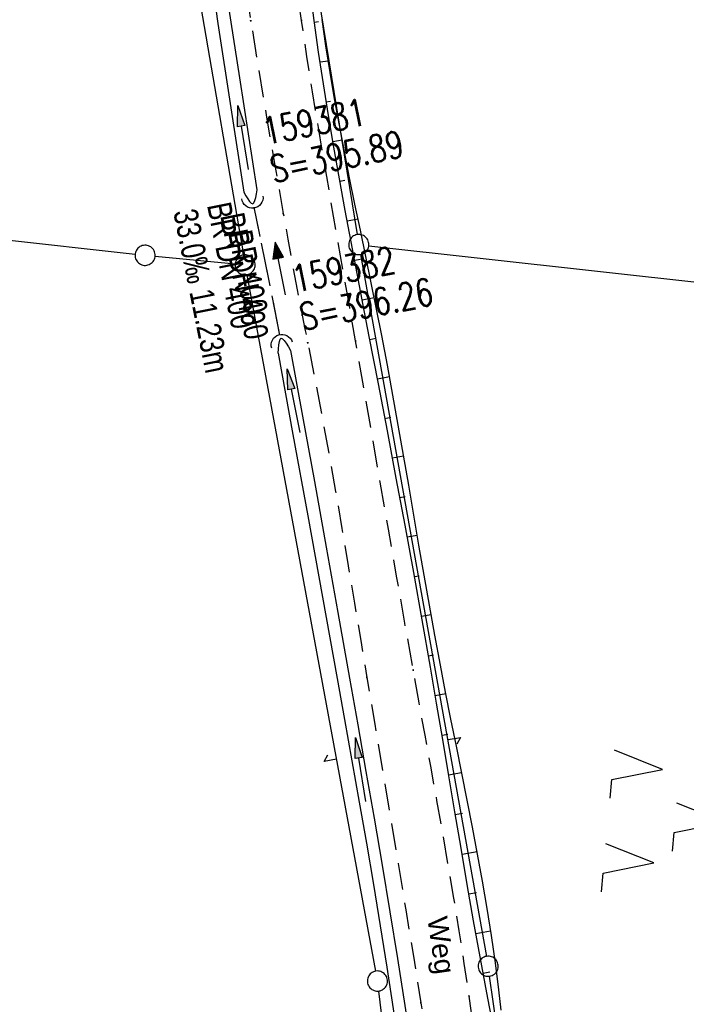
# Model space of a CAD drawing. Extents: x 510974 to 511465, y 465323 to 466289.
# Tile 9 of 43: x 511142 to 511191, y 465593 to 465667. Entities that reach past the tile are written whole.
import ezdxf

# ---------------------------------------------------------------- set-up
doc = ezdxf.new("R2010")
doc.units = 0
doc.header["$LTSCALE"] = 10
doc.header["$MEASUREMENT"] = 0
for name, pattern in [('AUSGEZOGEN', [0]), ('LT00', [0]), ('LT11', [0.3, 0.2, -0.1]), ('LT12', [0.4, 0.3, -0.1]), ('STRICHLINIE2', [0.375, 0.25, -0.125])]:
    doc.linetypes.add(name, pattern=pattern)
doc.layers.get('0').update_dxf_attribs({"linetype": 'LT00'})
for name, color, linetype in [('--EK_FBR', 1, 'LT00'), ('--EK_Halt-Pfeil', 4, 'LT00'), ('--EK_Haltung', 7, 'STRICHLINIE2'), ('--EK_Haltung-Text', 140, 'LT00'), ('--EK_Schacht-Text', 5, 'LT00'), ('--EL_Halt-Pfeil', 4, 'LT00'), ('--EL_Haltung', 182, 'STRICHLINIE2'), ('--EL_Haltung-Text', 182, 'LT00'), ('DFK_GZPKT', 250, 'LT00'), ('DFK_KATASTER', 250, 'LT00'), ('DFK_NUTZUNG', 250, 'LT00'), ('DL', 182, 'LT12'), ('DL_PFEIL', 201, 'LT00'), ('DL_TEXT', 182, 'LT00'), ('FELDWEG_TEXT', 1, 'Continuous'), ('PFEIL', 140, 'AUSGEZOGEN'), ('V102_BOESCH', 250, 'LT00'), ('V102_BOSCHUNG', 250, 'LT00'), ('V102_FELDWEG', 250, 'LT11'), ('V102_GRABEN', 250, 'LT00'), ('V102_UK_DURCH', 182, 'LT00')]:
    doc.layers.add(name, color=color, linetype=linetype)
doc.styles.add('Beschrift', font='ARIAL.TTF')
doc.styles.add('Haltungsbeschriftung', font='ARIAL.TTF', dxfattribs={"width": 0.75})
doc.styles.add('schachtbeschriftung', font='romans.shx', dxfattribs={"width": 0.75, "height": 2})

# ---------------------------------------------------------------- blocks, each defined once
blk = doc.blocks.new('SYMB7050')
at = {"color": 0, "linetype": 'ByBlock'}
blk.add_lwpolyline([(0, 0), (0, 0.093), (0.046, 0.058)], dxfattribs=at)
blk = doc.blocks.new('SYMB7010')
at = {"color": 0, "linetype": 'ByBlock'}
for points in [[(-0.031408, 0.499213), (-0.093728, 0.49134), (-0.15457, 0.475719), (-0.212975, 0.452595), (-0.268021, 0.422333), (-0.31884, 0.385411), (-0.36463, 0.342411), (-0.40467, 0.29401), (-0.438329, 0.240973), (-0.465074, 0.184136), (-0.484486, 0.124395), (-0.496256, 0.062692), (-0.5002, 0)], [(0.5002, 0), (0.496256, 0.062692), (0.484485, 0.124395), (0.465074, 0.184136), (0.438329, 0.240973), (0.40467, 0.29401), (0.36463, 0.342411), (0.31884, 0.385411), (0.268021, 0.422333), (0.212975, 0.452595), (0.15457, 0.475719), (0.093728, 0.49134), (0.031408, 0.499213), (-0.031408, 0.499213)], [(-0.5002, 0), (-0.496256, -0.062692), (-0.484486, -0.124395), (-0.465075, -0.184136), (-0.438329, -0.240973), (-0.404671, -0.29401), (-0.36463, -0.342411), (-0.31884, -0.385411), (-0.268021, -0.422333), (-0.212975, -0.452595), (-0.154571, -0.475719), (-0.093728, -0.49134), (-0.031408, -0.499213), (0.031408, -0.499213)], [(0.031408, -0.499213), (0.093728, -0.491341), (0.15457, -0.475719), (0.212975, -0.452595), (0.268021, -0.422333), (0.31884, -0.385411), (0.36463, -0.342411), (0.404671, -0.294011), (0.438329, -0.240974), (0.465075, -0.184136), (0.484486, -0.124395), (0.496256, -0.062692), (0.500201, 0)]]:
    blk.add_lwpolyline(points, dxfattribs=at)
blk = doc.blocks.new('SYMB7221')
at = {"color": 0, "linetype": 'ByBlock'}
for p, q in [((0, 0.435), (-0.11, 0.065)), ((0.11, 0.065), (0, 0.435)), ((0.25, 0.065), (0.11, 0.065)), ((-0.35, -0.065), (-0.46, -0.435)), ((0.35, -0.065), (0.24, -0.435))]:
    blk.add_line(p, q, dxfattribs=at)
for points in [[(-0.1, -0.435), (-0.24, -0.435), (-0.35, -0.065)], [(0.6, -0.435), (0.46, -0.435), (0.35, -0.065)]]:
    blk.add_lwpolyline(points, dxfattribs=at)
blk = doc.blocks.new('Pfreil3')
at = {"layer": 'PFEIL'}
blk.add_hatch(color=256, dxfattribs=at).paths.add_polyline_path([(-1.549, 0.273), (-1.549, -0.273), (0, 0)])
for p, q in [((-1.549, 0), (-4.831, 0)), ((-1.549, -0.273), (-1.549, 0.273)), ((-1.549, 0.273), (0, 0)), ((0, 0), (-1.549, -0.273))]:
    blk.add_line(p, q, dxfattribs=at)
blk = doc.blocks.new('SYMB0011')
at = {"color": 0, "linetype": 'ByBlock'}
for p, q in [((0.5, 0), (-0.5, 0)), ((0, 0.5), (0, -0.5))]:
    blk.add_line(p, q, dxfattribs=at)
blk = doc.blocks.new('SYMB1107')
at = {"color": 0, "linetype": 'ByBlock'}
for points in [[(-0.2, 0), (-0.196157, 0.039018), (-0.184776, 0.076537), (-0.166294, 0.111114), (-0.141421, 0.141421), (-0.111114, 0.166294), (-0.076537, 0.184776), (-0.039018, 0.196157), (0, 0.2)], [(0, 0.2), (0.039018, 0.196157), (0.076537, 0.184776), (0.111114, 0.166294), (0.141421, 0.141421), (0.166294, 0.111114), (0.184776, 0.076537), (0.196157, 0.039018), (0.2, 0)]]:
    blk.add_lwpolyline(points, dxfattribs=at)
blk = doc.blocks.new('SYMB0070')
at = {"color": 0, "linetype": 'ByBlock'}
for p, q in [((-0.5, 0), (0.2, 0)), ((0.5, 0), (0.2, 0.1)), ((0.2, 0.1), (0.2, 0)), ((0.468, 0), (0.21, 0.086)), ((0.21, 0.086), (0.21, -0.086)), ((0.21, -0.086), (0.468, 0)), ((0.22, -0.072), (0.437, 0)), ((0.23, -0.058), (0.405, 0)), ((0.24, -0.045), (0.374, 0)), ((0.342, 0), (0.25, 0.031)), ((0.25, 0.031), (0.25, -0.031)), ((0.25, -0.031), (0.342, 0)), ((0.26, -0.017), (0.31, 0)), ((0.27, -0.003), (0.279, 0))]:
    blk.add_line(p, q, dxfattribs=at)
for points in [[(0.2, 0), (0.2, -0.1), (0.5, 0)], [(0.437, 0), (0.22, 0.072), (0.22, -0.072)], [(0.405, 0), (0.23, 0.058), (0.23, -0.058)], [(0.374, 0), (0.24, 0.045), (0.24, -0.045)], [(0.31, 0), (0.26, 0.017), (0.26, -0.017)], [(0.279, 0), (0.27, 0.003), (0.27, -0.003)]]:
    blk.add_lwpolyline(points, dxfattribs=at)

msp = doc.modelspace()

# ---------------------------------------------------------------- linework, layer by layer
at = {"layer": '--EK_FBR', "linetype": 'LT11', "flags": 128}
for points in [[(511177.578, 465574.193), (511177.322, 465576.676), (511177.064, 465579.159), (511176.799, 465581.641), (511176.525, 465584.122), (511176.239, 465586.601), (511175.939, 465589.078), (511175.62, 465591.552), (511175.281, 465594.024), (511174.922, 465596.464), (511174.544, 465598.901), (511174.147, 465601.336), (511173.736, 465603.769), (511173.313, 465606.2), (511172.881, 465608.629), (511172.442, 465611.058), (511172.001, 465613.486), (511171.559, 465615.914), (511171.119, 465618.342), (511170.493, 465621.847), (511169.876, 465625.353), (511169.264, 465628.86), (511168.656, 465632.367), (511168.049, 465635.874), (511167.439, 465639.381), (511166.826, 465642.887), (511166.358, 465645.537), (511165.889, 465648.187), (511165.421, 465650.838), (511164.958, 465653.488), (511164.501, 465656.14), (511164.054, 465658.794), (511163.618, 465661.449), (511163.197, 465664.106), (511162.794, 465666.766), (511162.39, 465669.573), (511162.005, 465672.382), (511161.637, 465675.195), (511161.283, 465678.009), (511160.94, 465680.824), (511160.606, 465683.641), (511160.277, 465686.459), (511159.951, 465689.277), (511159.625, 465692.095), (511159.277, 465695.09), (511158.928, 465698.084), (511158.582, 465701.079), (511158.241, 465704.074), (511157.908, 465707.07), (511157.625, 465709.708), (511157.352, 465712.346), (511157.094, 465714.986), (511156.853, 465717.628), (511156.643, 465720.117), (511156.449, 465722.607), (511156.265, 465725.098), (511156.09, 465727.589), (511155.92, 465730.081), (511155.752, 465732.574), (511155.582, 465735.066), (511155.408, 465737.558), (511155.226, 465740.049), (511154.995, 465743.03), (511154.751, 465746.01), (511154.498, 465748.989), (511154.237, 465751.967), (511153.973, 465754.946), (511153.708, 465757.924), (511153.445, 465760.903), (511153.187, 465763.882), (511152.872, 465767.646), (511152.573, 465771.411), (511152.289, 465775.177), (511152.024, 465778.944), (511151.779, 465782.712), (511151.556, 465786.482), (511151.357, 465790.253), (511151.183, 465794.025), (511151.055, 465797.256), (511150.945, 465800.489), (511150.851, 465803.722), (511150.77, 465806.955), (511150.701, 465810.189), (511150.64, 465813.423), (511150.587, 465816.657), (511150.538, 465819.891), (511150.497, 465822.758), (511150.456, 465825.624), (511150.412, 465828.491), (511150.363, 465831.357), (511150.306, 465834.223), (511150.239, 465837.089), (511150.16, 465839.954), (511150.066, 465842.819), (511149.954, 465845.684), (511149.742, 465850.149), (511149.48, 465854.611), (511149.167, 465859.07), (511148.802, 465863.526), (511148.383, 465867.976), (511147.908, 465872.419), (511147.375, 465876.856), (511147.023, 465879.555), (511146.652, 465882.252), (511146.266, 465884.946), (511145.868, 465887.639), (511145.461, 465890.331), (511145.05, 465893.022), (511144.636, 465895.713), (511144.224, 465898.405), (511143.817, 465901.097), (511143.418, 465903.79), (511142.982, 465906.829), (511142.562, 465909.87), (511142.162, 465912.914), (511141.782, 465915.96), (511141.426, 465919.009), (511141.094, 465922.06), (511140.791, 465925.114), (511140.516, 465928.171), (511140.143, 465933.063), (511139.851, 465937.96), (511139.641, 465942.861), (511139.514, 465947.764), (511139.483, 465950.019), (511139.466, 465952.274), (511139.462, 465954.53), (511139.466, 465956.785), (511139.477, 465959.041), (511139.491, 465961.296), (511139.511, 465964.195), (511139.528, 465967.095), (511139.541, 465969.994), (511139.546, 465972.893), (511139.54, 465975.792), (511139.52, 465978.691), (511139.484, 465981.589), (511139.428, 465984.487), (511139.349, 465987.384), (511139.199, 465991.415), (511139, 465995.444), (511138.754, 465999.472), (511138.462, 466003.496), (511138.126, 466007.518), (511137.747, 466011.537), (511137.326, 466015.551), (511136.772, 466020.316), (511136.16, 466025.074), (511135.488, 466029.823), (511134.754, 466034.563), (511133.957, 466039.293), (511133.097, 466044.011), (511132.171, 466048.716), (511131.178, 466053.407), (511130.231, 466057.595), (511129.231, 466061.771), (511128.178, 466065.933), (511127.073, 466070.083), (511125.918, 466074.218), (511124.713, 466078.339), (511123.025, 466083.829), (511121.25, 466089.29), (511119.389, 466094.724), (511117.443, 466100.128), (511116.689, 466102.15), (511115.919, 466104.167), (511115.13, 466106.176), (511114.317, 466108.176), (511113.478, 466110.164), (511112.341, 466112.734), (511111.154, 466115.282), (511109.921, 466117.809), (511108.644, 466120.315), (511107.326, 466122.8), (511105.969, 466125.266), (511104.575, 466127.712), (511103.148, 466130.138), (511101.69, 466132.546), (511100.203, 466134.936), (511098.764, 466137.195), (511097.303, 466139.439), (511095.823, 466141.67), (511094.326, 466143.889), (511092.815, 466146.098), (511091.292, 466148.299), (511089.759, 466150.493), (511088.218, 466152.681), (511086.671, 466154.865), (511085.121, 466157.047), (511083.57, 466159.228), (511081.005, 466162.839), (511078.441, 466166.451), (511075.877, 466170.063), (511073.311, 466173.673), (511070.74, 466177.281), (511069.309, 466179.287), (511067.878, 466181.294), (511066.45, 466183.302), (511065.027, 466185.314), (511063.612, 466187.332), (511062.208, 466189.357), (511060.817, 466191.39), (511059.44, 466193.434), (511058.082, 466195.489), (511056.743, 466197.558), (511055.469, 466199.575), (511054.219, 466201.606), (511052.996, 466203.654), (511051.802, 466205.718), (511050.64, 466207.801), (511049.513, 466209.902), (511048.423, 466212.024), (511047.117, 466214.704), (511045.874, 466217.415), (511044.692, 466220.154), (511043.573, 466222.92), (511042.515, 466225.71), (511041.518, 466228.522), (511040.583, 466231.354), (511039.78, 466233.958), (511039.025, 466236.576), (511038.559, 466238.302)], [(511035.113, 466237.488), (511035.724, 466235.103), (511036.387, 466232.683), (511037.094, 466230.275), (511038.024, 466227.34), (511039.024, 466224.428), (511040.094, 466221.539), (511041.234, 466218.677), (511042.444, 466215.844), (511043.724, 466213.043), (511045.073, 466210.276), (511046.186, 466208.117), (511047.339, 466205.98), (511048.528, 466203.863), (511049.75, 466201.764), (511051.002, 466199.683), (511052.28, 466197.618), (511053.581, 466195.568), (511054.94, 466193.472), (511056.318, 466191.389), (511057.712, 466189.317), (511059.121, 466187.256), (511060.542, 466185.202), (511061.973, 466183.155), (511063.412, 466181.114), (511064.857, 466179.077), (511066.305, 466177.042), (511067.755, 466175.008), (511070.296, 466171.44), (511072.837, 466167.873), (511075.379, 466164.306), (511077.924, 466160.741), (511080.473, 466157.179), (511082.031, 466155.008), (511083.588, 466152.837), (511085.142, 466150.663), (511086.691, 466148.487), (511088.233, 466146.304), (511089.764, 466144.115), (511091.284, 466141.917), (511092.788, 466139.709), (511094.274, 466137.489), (511095.741, 466135.254), (511097.185, 466133.005), (511098.803, 466130.417), (511100.386, 466127.806), (511101.931, 466125.171), (511103.434, 466122.514), (511104.893, 466119.832), (511106.304, 466117.126), (511107.666, 466114.396), (511108.974, 466111.64), (511110.226, 466108.859), (511111.248, 466106.466), (511112.229, 466104.056), (511113.173, 466101.631), (511114.08, 466099.192), (511114.938, 466096.789), (511115.766, 466094.377), (511116.568, 466091.955), (511117.347, 466089.525), (511118.106, 466087.088), (511118.848, 466084.646), (511119.576, 466082.198), (511120.292, 466079.747), (511121.001, 466077.293), (511121.699, 466074.85), (511122.389, 466072.404), (511123.066, 466069.955), (511123.727, 466067.502), (511124.369, 466065.044), (511124.986, 466062.582), (511125.577, 466060.113), (511126.137, 466057.638), (511126.662, 466055.156), (511127.15, 466052.666), (511127.389, 466051.358), (511127.621, 466050.048), (511127.849, 466048.737), (511128.076, 466047.426), (511128.307, 466046.116), (511128.639, 466044.3), (511128.979, 466042.486), (511129.326, 466040.673), (511129.674, 466038.86), (511130.019, 466037.046), (511130.599, 466033.914), (511131.156, 466030.777), (511131.687, 466027.636), (511132.189, 466024.49), (511132.659, 466021.339), (511133.095, 466018.184), (511133.494, 466015.023), (511133.938, 466011.048), (511134.321, 466007.067), (511134.645, 466003.079), (511134.912, 465999.087), (511135.122, 465995.091), (511135.28, 465991.094), (511135.385, 465987.095), (511135.427, 465984.522), (511135.452, 465981.949), (511135.463, 465979.376), (511135.463, 465976.804), (511135.455, 465974.231), (511135.444, 465971.658), (511135.432, 465969.085), (511135.423, 465966.513), (511135.42, 465963.94), (511135.426, 465961.368), (511135.453, 465957.913), (511135.501, 465954.458), (511135.568, 465951.004), (511135.652, 465947.549), (511135.722, 465945.094), (511135.801, 465942.639), (511135.893, 465940.184), (511136, 465937.731), (511136.123, 465935.278), (511136.266, 465932.827), (511136.43, 465930.377), (511136.618, 465927.93), (511136.858, 465925.19), (511137.128, 465922.453), (511137.426, 465919.719), (511137.748, 465916.987), (511138.091, 465914.257), (511138.454, 465911.529), (511138.832, 465908.803), (511139.225, 465906.078), (511139.627, 465903.355), (511140.033, 465900.671), (511140.442, 465897.987), (511140.853, 465895.304), (511141.262, 465892.621), (511141.666, 465889.937), (511142.062, 465887.253), (511142.447, 465884.567), (511142.816, 465881.879), (511143.168, 465879.19), (511143.499, 465876.498), (511143.852, 465873.38), (511144.175, 465870.259), (511144.471, 465867.135), (511144.74, 465864.008), (511144.987, 465860.878), (511145.213, 465857.747), (511145.421, 465854.613), (511145.612, 465851.479), (511145.789, 465848.344), (511145.955, 465845.208), (511146.263, 465838.857), (511146.533, 465832.505), (511146.767, 465826.153), (511146.963, 465819.799), (511147.041, 465816.917), (511147.114, 465814.034), (511147.185, 465811.152), (511147.257, 465808.27), (511147.333, 465805.387), (511147.416, 465802.506), (511147.508, 465799.624), (511147.613, 465796.743), (511147.733, 465793.863), (511147.917, 465790.076), (511148.13, 465786.291), (511148.371, 465782.507), (511148.636, 465778.725), (511148.923, 465774.944), (511149.231, 465771.164), (511149.557, 465767.386), (511149.899, 465763.61), (511150.143, 465760.997), (511150.392, 465758.385), (511150.642, 465755.773), (511150.892, 465753.161), (511151.139, 465750.549), (511151.381, 465747.937), (511151.615, 465745.324), (511151.839, 465742.711), (511152.051, 465740.096), (511152.244, 465737.556), (511152.425, 465735.015), (511152.598, 465732.473), (511152.764, 465729.93), (511152.926, 465727.388), (511153.087, 465724.845), (511153.25, 465722.302), (511153.416, 465719.759), (511153.588, 465717.217), (511153.776, 465714.561), (511153.972, 465711.905), (511154.174, 465709.25), (511154.381, 465706.595), (511154.578, 465704.099), (511154.78, 465701.602), (511154.99, 465699.107), (511155.21, 465696.612), (511155.442, 465694.119), (511155.689, 465691.627), (511156.073, 465688.063), (511156.492, 465684.502), (511156.941, 465680.945), (511157.42, 465677.392), (511157.926, 465673.842), (511158.457, 465670.295), (511159.01, 465666.753), (511159.592, 465663.155), (511160.192, 465659.56), (511160.808, 465655.968), (511161.437, 465652.379), (511161.774, 465650.482), (511162.118, 465648.587), (511162.473, 465646.695), (511162.841, 465644.804), (511163.049, 465643.774), (511163.257, 465642.744), (511163.802, 465639.981), (511164.326, 465637.213), (511164.833, 465634.443), (511165.324, 465631.67), (511165.804, 465628.894), (511166.275, 465626.117), (511166.74, 465623.339), (511167.202, 465620.56), (511167.665, 465617.781), (511168.244, 465614.318), (511168.826, 465610.856), (511169.408, 465607.394), (511169.987, 465603.931), (511170.561, 465600.468), (511171.127, 465597.003), (511171.684, 465593.537), (511172.197, 465590.269), (511172.701, 465586.999), (511173.198, 465583.728), (511173.689, 465580.456), (511174.177, 465577.184), (511174.662, 465573.911)]]:
    msp.add_lwpolyline(points, dxfattribs=at)
at = {"layer": '--EK_Haltung'}
msp.add_line((511161.186, 465643.315), (511159.275, 465652.852), dxfattribs=at)
at = {"layer": '--EL_Haltung'}
msp.add_line((511161.186, 465643.315), (511159.275, 465652.852), dxfattribs=at)
at = {"layer": 'DFK_KATASTER'}
for p, q in [((511162.251, 465679.56), (511166.94, 465650.81)), ((511153.477, 465678.391), (511158.463, 465649.299)), ((511107.887, 465654.098), (511150.395, 465649.353)), ((511167.806, 465649.987), (511203.975, 465645.953)), ((511151.887, 465649.199), (511157.844, 465648.631)), ((511167.192, 465649.332), (511176.568, 465596.998)), ((511158.726, 465647.822), (511168.314, 465595.897)), ((511178.205, 465585.592), (511176.805, 465595.517)), ((511170.828, 465575.904), (511168.542, 465594.416))]:
    msp.add_line(p, q, dxfattribs=at)
at = {"layer": 'DL'}
msp.add_line((511161.186, 465643.315), (511159.275, 465652.852), dxfattribs=at)
at = {"layer": 'V102_BOESCH'}
for points in [[(511177.033, 465592.061), (511176.607, 465594.268), (511176.104, 465596.962), (511175.617, 465599.659), (511175.144, 465602.359), (511174.68, 465605.06), (511174.223, 465607.763), (511173.77, 465610.466), (511173.317, 465613.169), (511172.861, 465615.871), (511172.399, 465618.573), (511171.782, 465622.099), (511171.152, 465625.622), (511170.508, 465629.143), (511169.854, 465632.662), (511169.19, 465636.18), (511168.519, 465639.697), (511167.842, 465643.213), (511167.387, 465645.563), (511166.933, 465647.914), (511166.484, 465650.266), (511166.042, 465652.619), (511165.612, 465654.973), (511165.196, 465657.33), (511164.797, 465659.689), (511164.419, 465662.052), (511164.065, 465664.417), (511163.738, 465666.787), (511163.494, 465668.715)], [(511177.672, 465592.989), (511177.5, 465594.493), (511177.236, 465596.526), (511176.941, 465598.554), (511176.618, 465600.579), (511176.272, 465602.6), (511175.906, 465604.619), (511175.525, 465606.635), (511175.132, 465608.651), (511174.733, 465610.665), (511174.33, 465612.678), (511173.928, 465614.692), (511173.53, 465616.707), (511173.142, 465618.723), (511172.726, 465620.955), (511172.324, 465623.188), (511171.93, 465625.423), (511171.544, 465627.659), (511171.162, 465629.896), (511170.78, 465632.132), (511170.395, 465634.368), (511170.005, 465636.603), (511169.607, 465638.837), (511169.197, 465641.069), (511168.773, 465643.298), (511168.386, 465645.259), (511167.989, 465647.218), (511167.586, 465649.177), (511167.181, 465651.135), (511166.778, 465653.093), (511166.38, 465655.052), (511165.992, 465657.012), (511165.618, 465658.975), (511165.261, 465660.94), (511164.925, 465662.908), (511164.614, 465664.88), (511164.332, 465666.857)]]:
    msp.add_lwpolyline(points, dxfattribs=at)
at = {"layer": 'V102_BOSCHUNG'}
for p, q in [((511163.755, 465666.662), (511164.051, 465666.702)), ((511164.172, 465663.687), (511164.784, 465663.778)), ((511164.629, 465660.72), (511164.956, 465660.771)), ((511165.123, 465657.756), (511165.826, 465657.875)), ((511165.644, 465654.799), (511166.024, 465654.866)), ((511166.186, 465651.846), (511167.003, 465651.995)), ((511166.745, 465648.896), (511167.177, 465648.977)), ((511167.313, 465645.947), (511168.211, 465646.123)), ((511167.883, 465643.002), (511168.339, 465643.091)), ((511168.449, 465640.059), (511169.353, 465640.23)), ((511169.013, 465637.115), (511169.45, 465637.195)), ((511169.571, 465634.168), (511170.404, 465634.32)), ((511170.123, 465631.219), (511170.517, 465631.291)), ((511170.669, 465628.269), (511171.416, 465628.405)), ((511171.206, 465625.318), (511171.566, 465625.383)), ((511171.735, 465622.365), (511172.448, 465622.494)), ((511172.253, 465619.412), (511172.621, 465619.476)), ((511172.761, 465616.459), (511173.553, 465616.592)), ((511173.261, 465613.503), (511173.698, 465613.574)), ((511173.757, 465610.545), (511174.725, 465610.701)), ((511174.253, 465607.586), (511174.78, 465607.671)), ((511174.754, 465604.624), (511175.87, 465604.812)), ((511175.265, 465601.665), (511175.832, 465601.764)), ((511175.788, 465598.707), (511176.886, 465598.906)), ((511176.328, 465595.752), (511176.822, 465595.845))]:
    msp.add_line(p, q, dxfattribs=at)
at = {"layer": 'V102_FELDWEG', "flags": 128}
for points in [[(511177.578, 465574.193), (511177.322, 465576.676), (511177.064, 465579.159), (511176.799, 465581.641), (511176.525, 465584.122), (511176.239, 465586.601), (511175.939, 465589.078), (511175.62, 465591.552), (511175.281, 465594.024), (511174.922, 465596.464), (511174.544, 465598.901), (511174.147, 465601.336), (511173.736, 465603.769), (511173.313, 465606.2), (511172.881, 465608.629), (511172.442, 465611.058), (511172.001, 465613.486), (511171.559, 465615.914), (511171.119, 465618.342), (511170.493, 465621.847), (511169.876, 465625.353), (511169.264, 465628.86), (511168.656, 465632.367), (511168.049, 465635.874), (511167.439, 465639.381), (511166.826, 465642.887), (511166.358, 465645.537), (511165.889, 465648.187), (511165.421, 465650.838), (511164.958, 465653.488), (511164.501, 465656.14), (511164.054, 465658.794), (511163.618, 465661.449), (511163.197, 465664.106), (511162.794, 465666.766), (511162.39, 465669.573), (511162.005, 465672.382), (511161.637, 465675.195), (511161.283, 465678.009), (511160.94, 465680.824), (511160.606, 465683.641), (511160.277, 465686.459), (511159.951, 465689.277), (511159.625, 465692.095), (511159.277, 465695.09), (511158.928, 465698.084), (511158.582, 465701.079), (511158.241, 465704.074), (511157.908, 465707.07), (511157.625, 465709.708), (511157.352, 465712.346), (511157.094, 465714.986), (511156.853, 465717.628), (511156.643, 465720.117), (511156.449, 465722.607), (511156.265, 465725.098), (511156.09, 465727.589), (511155.92, 465730.081), (511155.752, 465732.574), (511155.582, 465735.066), (511155.408, 465737.558), (511155.226, 465740.049), (511154.995, 465743.03), (511154.751, 465746.01), (511154.498, 465748.989), (511154.237, 465751.967), (511153.973, 465754.946), (511153.708, 465757.924), (511153.445, 465760.903), (511153.187, 465763.882), (511152.872, 465767.646), (511152.573, 465771.411), (511152.289, 465775.177), (511152.024, 465778.944), (511151.779, 465782.712), (511151.556, 465786.482), (511151.357, 465790.253), (511151.183, 465794.025), (511151.055, 465797.256), (511150.945, 465800.489), (511150.851, 465803.722), (511150.77, 465806.955), (511150.701, 465810.189), (511150.64, 465813.423), (511150.587, 465816.657), (511150.538, 465819.891), (511150.497, 465822.758), (511150.456, 465825.624), (511150.412, 465828.491), (511150.363, 465831.357), (511150.306, 465834.223), (511150.239, 465837.089), (511150.16, 465839.954), (511150.066, 465842.819), (511149.954, 465845.684), (511149.742, 465850.149), (511149.48, 465854.611), (511149.167, 465859.07), (511148.802, 465863.526), (511148.383, 465867.976), (511147.908, 465872.419), (511147.375, 465876.856), (511147.023, 465879.555), (511146.652, 465882.252), (511146.266, 465884.946), (511145.868, 465887.639), (511145.461, 465890.331), (511145.05, 465893.022), (511144.636, 465895.713), (511144.224, 465898.405), (511143.817, 465901.097), (511143.418, 465903.79), (511142.982, 465906.829), (511142.562, 465909.87), (511142.162, 465912.914), (511141.782, 465915.96), (511141.426, 465919.009), (511141.094, 465922.06), (511140.791, 465925.114), (511140.516, 465928.171), (511140.143, 465933.063), (511139.851, 465937.96), (511139.641, 465942.861), (511139.514, 465947.764), (511139.483, 465950.019), (511139.466, 465952.274), (511139.462, 465954.53), (511139.466, 465956.785), (511139.477, 465959.041), (511139.491, 465961.296), (511139.511, 465964.195), (511139.528, 465967.095), (511139.541, 465969.994), (511139.546, 465972.893), (511139.54, 465975.792), (511139.52, 465978.691), (511139.484, 465981.589), (511139.428, 465984.487), (511139.349, 465987.384), (511139.199, 465991.415), (511139, 465995.444), (511138.754, 465999.472), (511138.462, 466003.496), (511138.126, 466007.518), (511137.747, 466011.537), (511137.326, 466015.551), (511136.772, 466020.316), (511136.16, 466025.074), (511135.488, 466029.823), (511134.754, 466034.563), (511133.957, 466039.293), (511133.097, 466044.011), (511132.171, 466048.716), (511131.178, 466053.407), (511130.231, 466057.595), (511129.231, 466061.771), (511128.178, 466065.933), (511127.073, 466070.083), (511125.918, 466074.218), (511124.713, 466078.339), (511123.025, 466083.829), (511121.25, 466089.29), (511119.389, 466094.724), (511117.443, 466100.128), (511116.689, 466102.15), (511115.919, 466104.167), (511115.13, 466106.176), (511114.317, 466108.176), (511113.478, 466110.164), (511112.341, 466112.734), (511111.154, 466115.282), (511109.921, 466117.809), (511108.644, 466120.315), (511107.326, 466122.8), (511105.969, 466125.266), (511104.575, 466127.712), (511103.148, 466130.138), (511101.69, 466132.546), (511100.203, 466134.936), (511098.764, 466137.195), (511097.303, 466139.439), (511095.823, 466141.67), (511094.326, 466143.889), (511092.815, 466146.098), (511091.292, 466148.299), (511089.759, 466150.493), (511088.218, 466152.681), (511086.671, 466154.865), (511085.121, 466157.047), (511083.57, 466159.228), (511081.005, 466162.839), (511078.441, 466166.451), (511075.877, 466170.063), (511073.311, 466173.673), (511070.74, 466177.281), (511069.309, 466179.287), (511067.878, 466181.294), (511066.45, 466183.302), (511065.027, 466185.314), (511063.612, 466187.332), (511062.208, 466189.357), (511060.817, 466191.39), (511059.44, 466193.434), (511058.082, 466195.489), (511056.743, 466197.558), (511055.469, 466199.575), (511054.219, 466201.606), (511052.996, 466203.654), (511051.802, 466205.718), (511050.64, 466207.801), (511049.513, 466209.902), (511048.423, 466212.024), (511047.117, 466214.704), (511045.874, 466217.415), (511044.692, 466220.154), (511043.573, 466222.92), (511042.515, 466225.71), (511041.518, 466228.522), (511040.583, 466231.354), (511039.78, 466233.958), (511039.025, 466236.576), (511038.559, 466238.302)], [(511035.113, 466237.488), (511035.724, 466235.103), (511036.387, 466232.683), (511037.094, 466230.275), (511038.024, 466227.34), (511039.024, 466224.428), (511040.094, 466221.539), (511041.234, 466218.677), (511042.444, 466215.844), (511043.724, 466213.043), (511045.073, 466210.276), (511046.186, 466208.117), (511047.339, 466205.98), (511048.528, 466203.863), (511049.75, 466201.764), (511051.002, 466199.683), (511052.28, 466197.618), (511053.581, 466195.568), (511054.94, 466193.472), (511056.318, 466191.389), (511057.712, 466189.317), (511059.121, 466187.256), (511060.542, 466185.202), (511061.973, 466183.155), (511063.412, 466181.114), (511064.857, 466179.077), (511066.305, 466177.042), (511067.755, 466175.008), (511070.296, 466171.44), (511072.837, 466167.873), (511075.379, 466164.306), (511077.924, 466160.741), (511080.473, 466157.179), (511082.031, 466155.008), (511083.588, 466152.837), (511085.142, 466150.663), (511086.691, 466148.487), (511088.233, 466146.304), (511089.764, 466144.115), (511091.284, 466141.917), (511092.788, 466139.709), (511094.274, 466137.489), (511095.741, 466135.254), (511097.185, 466133.005), (511098.803, 466130.417), (511100.386, 466127.806), (511101.931, 466125.171), (511103.434, 466122.514), (511104.893, 466119.832), (511106.304, 466117.126), (511107.666, 466114.396), (511108.974, 466111.64), (511110.226, 466108.859), (511111.248, 466106.466), (511112.229, 466104.056), (511113.173, 466101.631), (511114.08, 466099.192), (511114.938, 466096.789), (511115.766, 466094.377), (511116.568, 466091.955), (511117.347, 466089.525), (511118.106, 466087.088), (511118.848, 466084.646), (511119.576, 466082.198), (511120.292, 466079.747), (511121.001, 466077.293), (511121.699, 466074.85), (511122.389, 466072.404), (511123.066, 466069.955), (511123.727, 466067.502), (511124.369, 466065.044), (511124.986, 466062.582), (511125.577, 466060.113), (511126.137, 466057.638), (511126.662, 466055.156), (511127.15, 466052.666), (511127.389, 466051.358), (511127.621, 466050.048), (511127.849, 466048.737), (511128.076, 466047.426), (511128.307, 466046.116), (511128.639, 466044.3), (511128.979, 466042.486), (511129.326, 466040.673), (511129.674, 466038.86), (511130.019, 466037.046), (511130.599, 466033.914), (511131.156, 466030.777), (511131.687, 466027.636), (511132.189, 466024.49), (511132.659, 466021.339), (511133.095, 466018.184), (511133.494, 466015.023), (511133.938, 466011.048), (511134.321, 466007.067), (511134.645, 466003.079), (511134.912, 465999.087), (511135.122, 465995.091), (511135.28, 465991.094), (511135.385, 465987.095), (511135.427, 465984.522), (511135.452, 465981.949), (511135.463, 465979.376), (511135.463, 465976.804), (511135.455, 465974.231), (511135.444, 465971.658), (511135.432, 465969.085), (511135.423, 465966.513), (511135.42, 465963.94), (511135.426, 465961.368), (511135.453, 465957.913), (511135.501, 465954.458), (511135.568, 465951.004), (511135.652, 465947.549), (511135.722, 465945.094), (511135.801, 465942.639), (511135.893, 465940.184), (511136, 465937.731), (511136.123, 465935.278), (511136.266, 465932.827), (511136.43, 465930.377), (511136.618, 465927.93), (511136.858, 465925.19), (511137.128, 465922.453), (511137.426, 465919.719), (511137.748, 465916.987), (511138.091, 465914.257), (511138.454, 465911.529), (511138.832, 465908.803), (511139.225, 465906.078), (511139.627, 465903.355), (511140.033, 465900.671), (511140.442, 465897.987), (511140.853, 465895.304), (511141.262, 465892.621), (511141.666, 465889.937), (511142.062, 465887.253), (511142.447, 465884.567), (511142.816, 465881.879), (511143.168, 465879.19), (511143.499, 465876.498), (511143.852, 465873.38), (511144.175, 465870.259), (511144.471, 465867.135), (511144.74, 465864.008), (511144.987, 465860.878), (511145.213, 465857.747), (511145.421, 465854.613), (511145.612, 465851.479), (511145.789, 465848.344), (511145.955, 465845.208), (511146.263, 465838.857), (511146.533, 465832.505), (511146.767, 465826.153), (511146.963, 465819.799), (511147.041, 465816.917), (511147.114, 465814.034), (511147.185, 465811.152), (511147.257, 465808.27), (511147.333, 465805.387), (511147.416, 465802.506), (511147.508, 465799.624), (511147.613, 465796.743), (511147.733, 465793.863), (511147.917, 465790.076), (511148.13, 465786.291), (511148.371, 465782.507), (511148.636, 465778.725), (511148.923, 465774.944), (511149.231, 465771.164), (511149.557, 465767.386), (511149.899, 465763.61), (511150.143, 465760.997), (511150.392, 465758.385), (511150.642, 465755.773), (511150.892, 465753.161), (511151.139, 465750.549), (511151.381, 465747.937), (511151.615, 465745.324), (511151.839, 465742.711), (511152.051, 465740.096), (511152.244, 465737.556), (511152.425, 465735.015), (511152.598, 465732.473), (511152.764, 465729.93), (511152.926, 465727.388), (511153.087, 465724.845), (511153.25, 465722.302), (511153.416, 465719.759), (511153.588, 465717.217), (511153.776, 465714.561), (511153.972, 465711.905), (511154.174, 465709.25), (511154.381, 465706.595), (511154.578, 465704.099), (511154.78, 465701.602), (511154.99, 465699.107), (511155.21, 465696.612), (511155.442, 465694.119), (511155.689, 465691.627), (511156.073, 465688.063), (511156.492, 465684.502), (511156.941, 465680.945), (511157.42, 465677.392), (511157.926, 465673.842), (511158.457, 465670.295), (511159.01, 465666.753), (511159.592, 465663.155), (511160.192, 465659.56), (511160.808, 465655.968), (511161.437, 465652.379), (511161.774, 465650.482), (511162.118, 465648.587), (511162.473, 465646.695), (511162.841, 465644.804), (511163.049, 465643.774), (511163.257, 465642.744), (511163.802, 465639.981), (511164.326, 465637.213), (511164.833, 465634.443), (511165.324, 465631.67), (511165.804, 465628.894), (511166.275, 465626.117), (511166.74, 465623.339), (511167.202, 465620.56), (511167.665, 465617.781), (511168.244, 465614.318), (511168.826, 465610.856), (511169.408, 465607.394), (511169.987, 465603.931), (511170.561, 465600.468), (511171.127, 465597.003), (511171.684, 465593.537), (511172.197, 465590.269), (511172.701, 465586.999), (511173.198, 465583.728), (511173.689, 465580.456), (511174.177, 465577.184), (511174.662, 465573.911)]]:
    msp.add_lwpolyline(points, dxfattribs=at)
at = {"layer": 'V102_GRABEN'}
for points in [[(511151.385, 465706.402), (511153.073, 465691.476), (511156.565, 465666.565), (511158.486, 465653.977)], [(511159.489, 465654.164), (511158.848, 465658.33), (511158.204, 465662.497), (511157.558, 465666.664), (511157.127, 465669.431), (511156.697, 465672.198), (511156.272, 465674.966), (511155.855, 465677.735), (511155.449, 465680.506), (511155.057, 465683.278), (511154.684, 465686.052), (511154.331, 465688.829), (511154.002, 465691.609), (511153.735, 465694.05), (511153.486, 465696.494), (511153.251, 465698.939), (511153.027, 465701.385), (511152.81, 465703.832), (511152.596, 465706.28)], [(511158.486, 465653.977), (511158.637, 465653.713), (511158.784, 465653.473), (511158.923, 465653.277), (511159.049, 465653.151), (511159.159, 465653.115), (511159.25, 465653.187), (511159.325, 465653.35), (511159.387, 465653.583), (511159.44, 465653.862), (511159.489, 465654.164)], [(511161.054, 465641.969), (511161.075, 465642.289), (511161.102, 465642.586), (511161.141, 465642.834), (511161.196, 465643.01), (511161.274, 465643.09), (511161.38, 465643.055), (511161.51, 465642.921), (511161.658, 465642.711), (511161.817, 465642.451), (511161.982, 465642.167)], [(511161.054, 465641.969), (511162.155, 465635.91), (511163.255, 465629.85), (511164.353, 465623.79), (511165.448, 465617.728), (511166.001, 465614.655), (511166.55, 465611.58), (511167.093, 465608.505), (511167.627, 465605.428), (511168.149, 465602.349), (511168.656, 465599.268), (511169.147, 465596.184), (511169.618, 465593.097), (511169.999, 465590.487), (511170.367, 465587.875), (511170.725, 465585.261), (511171.074, 465582.645), (511171.418, 465580.029), (511171.76, 465577.413)], [(511161.982, 465642.167), (511162.867, 465637.284), (511163.75, 465632.401), (511164.631, 465627.518), (511165.506, 465622.633), (511166.374, 465617.747), (511166.989, 465614.264), (511167.597, 465610.78), (511168.198, 465607.294), (511168.79, 465603.807), (511169.37, 465600.318), (511169.939, 465596.827), (511170.493, 465593.334), (511170.974, 465590.218), (511171.445, 465587.099), (511171.909, 465583.98), (511172.367, 465580.86), (511172.823, 465577.739)]]:
    msp.add_lwpolyline(points, dxfattribs=at)

# ---------------------------------------------------------------- block references
at = {"layer": '--EK_Halt-Pfeil', "xscale": 4.000000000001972, "yscale": 4, "zscale": 4, "rotation": 101.3319700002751}
msp.add_blockref('SYMB0070', (511161.211, 465648.28), dxfattribs=at)
at = {"layer": '--EL_Halt-Pfeil', "xscale": 4.000000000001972, "yscale": 4, "zscale": 4, "rotation": 101.3319700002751}
msp.add_blockref('SYMB0070', (511161.211, 465648.28), dxfattribs=at)
at = {"layer": 'DFK_GZPKT', "xscale": 1.500000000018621, "yscale": 1.5, "zscale": 1.5, "rotation": 264.7377099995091}
for p in [(511167.06, 465650.07), (511151.14, 465649.27), (511158.59, 465648.56), (511176.7, 465596.26), (511168.45, 465595.16)]:
    msp.add_blockref('SYMB7010', p, dxfattribs=at)
at = {"layer": 'DFK_KATASTER', "xscale": 10, "yscale": 10, "zscale": 10}
for p, rotation in [((511173.72, 465613.16), 280.1566099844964), ((511165.4, 465611.69), 100.4611800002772)]:
    msp.add_blockref('SYMB7050', p, dxfattribs=dict(at, rotation=rotation))
at = {"layer": 'DFK_NUTZUNG', "xscale": 10.00000000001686, "yscale": 10, "zscale": 10, "rotation": 264.7377100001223}
msp.add_blockref('SYMB7221', (511190.019, 465607.389), dxfattribs=at)
at = {"layer": 'DL_PFEIL', "xscale": 4.000000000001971, "yscale": 4, "zscale": 4, "rotation": 101.3319700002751}
msp.add_blockref('SYMB0070', (511161.211, 465648.28), dxfattribs=at)
at = {"layer": 'PFEIL'}
for p, rotation in [((511158.051, 465660.435), 99.12858815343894), ((511161.729, 465640.801), 101.3055812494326), ((511166.806, 465613.312), 98.9837704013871)]:
    msp.add_blockref('Pfreil3', p, dxfattribs=dict(at, rotation=rotation))
at = {"layer": 'V102_FELDWEG', "xscale": 0.09999999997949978, "yscale": 0.09999999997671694, "zscale": 0.1, "rotation": 283.2840000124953}
for p in [(511159.01, 465666.753), (511162.794, 465666.766), (511161.437, 465652.379), (511162.841, 465644.804), (511163.257, 465642.744), (511166.826, 465642.887), (511171.119, 465618.342), (511167.665, 465617.781), (511175.281, 465594.024), (511171.684, 465593.537)]:
    msp.add_blockref('SYMB0011', p, dxfattribs=at)
at = {"layer": 'V102_UK_DURCH', "zscale": 4}
for p, xscale, yscale, rotation in [((511159.127, 465653.587), 3.999999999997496, 4, 187.5214933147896), ((511161.333, 465642.579), 4.000000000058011, 4.000000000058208, 17.45954183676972)]:
    msp.add_blockref('SYMB1107', p, dxfattribs=dict(at, xscale=xscale, yscale=yscale, rotation=rotation))

# ---------------------------------------------------------------- texts
at = {"layer": '--EK_Haltung-Text', "style": 'Haltungsbeschriftung', "width": 0.75}
for s, p in [('33.0‰ 11.23m', (511153.233, 465652.51)), ('BR DN 400', (511155.743, 465653.013))]:
    msp.add_text(s, height=1.8, rotation=-78.66804, dxfattribs=at).set_placement(p)
at = {"layer": '--EK_Schacht-Text', "style": 'schachtbeschriftung', "width": 0.75}
for s, p in [('159381', (511160.13, 465657.49)), ('S=395.89', (511160.696, 465654.666)), ('159382', (511162.336, 465646.482)), ('S=396.26', (511162.902, 465643.658))]:
    msp.add_text(s, height=2, rotation=11.33195, dxfattribs=at).set_placement(p)
at = {"layer": '--EL_Haltung-Text', "style": 'Haltungsbeschriftung', "width": 0.75}
msp.add_text('BR DN 400', height=1.8, rotation=-78.66804, dxfattribs=at).set_placement((511156.733, 465652.228))
at = {"layer": 'DL_TEXT', "style": 'Haltungsbeschriftung', "width": 0.75}
msp.add_text('BR 400', height=1.8, rotation=-78.66804, dxfattribs=at).set_placement((511157.32, 465650.932))
at = {"layer": 'FELDWEG_TEXT', "insert": (511171.713, 465599.78), "char_height": 1.5, "attachment_point": 7, "rotation": 278.33393, "style": 'Beschrift'}
msp.add_mtext('Weg', dxfattribs=at)

doc.saveas('drawing.dxf')
